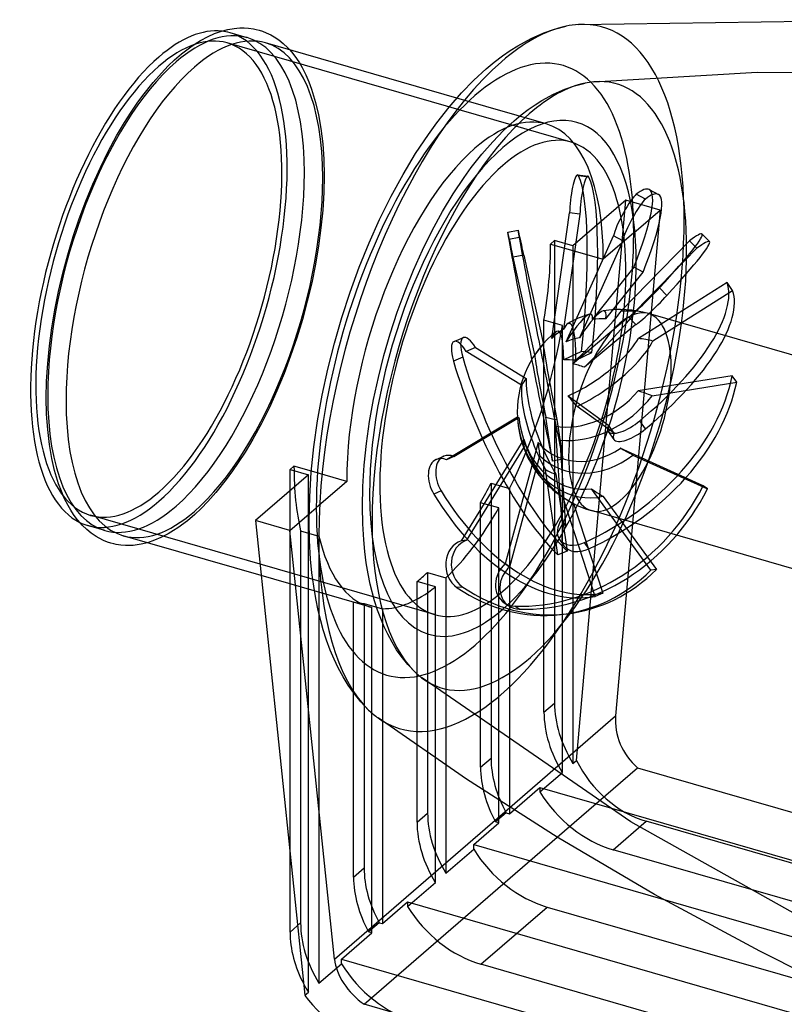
# Model space of a CAD drawing. Header units: millimetres. Extents: x -275 to 275, y -180 to 121.
# Tile 2 of 4: x -275 to -131, y -65 to 121. Entities that reach past the tile are written whole.
import ezdxf

# ---------------------------------------------------------------- set-up
doc = ezdxf.new("R2010")
doc.units = ezdxf.units.MM
doc.layers.add('HIDDEN', color=7, linetype='Continuous')
doc.layers.add('THICK', color=7, linetype='Continuous')

msp = doc.modelspace()

# ---------------------------------------------------------------- linework, layer by layer
at = {"layer": 'HIDDEN'}
for p, q in [((-232.28, 117.53), (-235.53, 118.47)), ((-171.06, 97.78), (-236.09, 116.55)), ((-224.24, 115.21), (-223.65, 114.51)), ((-223.65, 114.51), (-222.95, 113.57)), ((-222.95, 113.57), (-222.43, 112.77)), ((-222.43, 112.77), (-221.92, 111.9)), ((-221.92, 111.9), (-221.19, 110.48)), ((-221.19, 110.48), (-220.63, 109.19)), ((-166.78, 109.19), (-135.93, 110.98)), ((-135.93, 110.98), (-104.61, 110.94)), ((-220.63, 109.19), (-220.1, 107.78)), ((-172.22, 107.81), (-170.42, 108.43)), ((-170.42, 108.43), (-168.43, 108.94)), ((-220.1, 107.78), (-219.35, 105.3)), ((-176.59, 105.65), (-174.37, 106.86)), ((-174.37, 106.86), (-172.22, 107.81)), ((-219.35, 105.3), (-218.8, 102.97)), ((-175.78, 101.22), (-192.67, 106.1)), ((-179.18, 103.94), (-177.88, 104.84)), ((-177.88, 104.84), (-176.59, 105.65)), ((-218.8, 102.97), (-218.35, 100.34)), ((-181.85, 101.81), (-180.5, 102.93)), ((-180.5, 102.93), (-179.18, 103.94)), ((-183.86, 99.96), (-181.85, 101.81)), ((-218.35, 100.34), (-218.02, 97.47)), ((-185.89, 97.86), (-183.86, 99.96)), ((-218.02, 97.47), (-217.82, 94.54)), ((-187.92, 95.53), (-185.89, 97.86)), ((-189.94, 92.96), (-187.92, 95.53)), ((-217.82, 94.54), (-217.75, 91.44)), ((-217.75, 91.44), (-217.82, 88.25)), ((-191.28, 91.11), (-189.94, 92.96)), ((-169.83, 91.58), (-167.87, 91.35)), ((-167.69, 91.18), (-169.65, 91.41)), ((-193.36, 87.98), (-191.28, 91.11)), ((-217.82, 88.25), (-218.02, 84.94)), ((-195.38, 84.63), (-193.36, 87.98)), ((-157.02, 86.99), (-158.77, 87.92)), ((-156.31, 88.81), (-154.56, 87.88)), ((-160.72, 86.81), (-170.72, 78.15)), ((-170.06, -19.14), (-160.72, 86.81)), ((-154.23, 84.94), (-160.72, 86.81)), ((-218.02, 84.94), (-218.35, 81.58)), ((-197.32, 81.08), (-195.38, 84.63)), ((-174.72, 60.66), (-171.36, 84.39)), ((-169.4, 84.15), (-172.48, 62.43)), ((-169.4, 84.15), (-171.36, 84.39)), ((-154.23, 84.94), (-162.66, -10.7)), ((-159.23, 80.61), (-154.23, 84.94)), ((-218.35, 81.58), (-218.8, 78.14)), ((-199.16, 77.35), (-197.32, 81.08)), ((-183.05, 80.77), (-181.09, 81.16)), ((-159.23, 80.61), (-164.98, 75.63)), ((-146.31, 80.38), (-144.91, 78.96)), ((-180.88, 79.75), (-182.84, 79.36)), ((-174.19, 79.15), (-174.94, 78.5)), ((-174.94, 78.5), (-164.98, 75.63)), ((-170.72, 78.15), (-174.19, 79.15)), ((-174.19, 79.15), (-174.19, -8.32)), ((-172.01, 60.03), (-163.05, 80.07)), ((-161.3, 79.14), (-169.5, 60.79)), ((-161.3, 79.14), (-163.05, 80.07)), ((-148.7, 79.12), (-161.64, 65.8)), ((-147.3, 77.7), (-148.7, 79.12)), ((-218.8, 78.14), (-219.39, 74.68)), ((-200.86, 73.56), (-199.16, 77.35)), ((-180.03, 76.43), (-181.99, 76.04)), ((-180.03, 76.43), (-176.31, 59.49)), ((-170.72, 78.15), (-170.72, -19.71)), ((-158.94, 65.72), (-147.3, 77.7)), ((-219.39, 74.68), (-220.09, 71.18)), ((-177.93, 57.53), (-181.99, 76.04)), ((-202.44, 69.65), (-200.86, 73.56)), ((-159.2, 74.13), (-167.03, 64.27)), ((-164.5, 64.33), (-157.45, 73.21)), ((-157.45, 73.21), (-159.2, 74.13)), ((-220.09, 71.18), (-220.92, 67.69)), ((-141.6, 71.26), (-158.34, 60.63)), ((-140.54, 69.73), (-141.6, 71.26)), ((-203.91, 65.64), (-202.44, 69.65)), ((-155.6, 60.17), (-140.54, 69.73)), ((-152.95, 68.79), (-154.35, 70.22)), ((-220.92, 67.69), (-221.86, 64.21)), ((-205.25, 61.55), (-203.91, 65.64)), ((-94.21, 47.39), (-156.46, 65.36)), ((-221.86, 64.21), (-222.91, 60.76)), ((-172.72, 63.11), (-176.19, 64.11)), ((-176.19, -10.05), (-176.19, 64.11)), ((-170.82, 55.88), (-160.23, 64.73)), ((-158.83, 63.31), (-160.23, 64.73)), ((-160.23, 64.71), (-158.83, 63.29)), ((-206.44, 57.41), (-205.25, 61.55)), ((-172.72, -21.44), (-172.72, 63.11)), ((-158.83, 63.31), (-168.53, 55.2)), ((-222.91, 60.76), (-224.07, 57.36)), ((-193.18, 60.08), (-191.43, 60.8)), ((-189.13, 58.93), (-190.88, 58.21)), ((-180.41, 51.83), (-190.88, 58.21)), ((-189.13, 58.93), (-179.55, 53.09)), ((-169.08, 58.21), (-172.46, 56.62)), ((-170.16, 56.54), (-167.12, 57.97)), ((-167.12, 57.97), (-169.08, 58.21)), ((-224.07, 57.36), (-225.32, 54.02)), ((-207.49, 53.25), (-206.44, 57.41)), ((-191.55, 57.09), (-193.3, 56.37)), ((-225.32, 54.02), (-226.67, 50.77)), ((-208.39, 49.08), (-207.49, 53.25)), ((-140.61, 53.56), (-158.4, 50.72)), ((-155.77, 49.8), (-139.77, 52.36)), ((-139.77, 52.36), (-140.61, 53.56)), ((-226.67, 50.77), (-228.1, 47.61)), ((-209.14, 44.93), (-208.39, 49.08)), ((-171.62, 49.79), (-163.99, 44.23)), ((-228.1, 47.61), (-229.61, 44.57)), ((-162.93, 42.71), (-169.92, 47.79)), ((-209.73, 40.76), (-209.14, 44.93)), ((-181.21, 45.75), (-194.63, 37.71)), ((-193.23, 38.32), (-180.94, 45.68)), ((-174.58, 37.43), (-175.85, 45.77)), ((-173.76, 45.32), (-172.62, 37.82)), ((-157.02, 43.54), (-158.08, 45.07)), ((-229.61, 44.57), (-231.23, 41.61)), ((-174.1, 44.09), (-172.88, 26.4)), ((-164.03, 43.08), (-162.97, 41.55)), ((-162.93, 42.71), (-163.99, 44.23)), ((-231.23, 41.61), (-232.68, 39.17)), ((-180.03, 41.59), (-191.82, 22.37)), ((-172.04, 25.2), (-173.15, 41.4)), ((-232.68, 39.17), (-233.97, 37.16)), ((-210.16, 36.66), (-209.73, 40.76)), ((-190.76, 22.49), (-179.96, 40.09)), ((-177.31, 40.96), (-183.51, 18.05)), ((-146.11, 32.78), (-161.79, 39.87)), ((-196.55, 37.76), (-195.15, 38.37)), ((-193.23, 38.32), (-194.63, 37.71)), ((-182.67, 17.48), (-176.99, 38.45)), ((-172.62, 37.82), (-174.58, 37.43)), ((-159.37, 38.58), (-145.26, 32.2)), ((-235.05, 35.59), (-236.24, 33.96)), ((-233.97, 37.16), (-235.05, 35.59)), ((-213.48, 33.62), (-220.15, 35.55)), ((-210.42, 32.66), (-210.16, 36.66)), ((-173.59, 19.72), (-175.91, 35.86)), ((-236.24, 33.96), (-238.2, 31.5)), ((-220.72, -63.01), (-220.72, 34.85)), ((-213.48, 33.62), (-219.23, 28.64)), ((-173.93, 34.96), (-171.84, 20.44)), ((-224.19, -36.64), (-224.19, 31.85)), ((-210.5, 28.78), (-210.42, 32.66)), ((-195.63, 31.83), (-197.03, 31.22)), ((-186.19, 33.3), (-182.72, 32.3)), ((-186.19, 33.3), (-186.19, -18.71)), ((-182.72, 32.3), (-182.72, -29.24)), ((-155.99, 16.85), (-167.22, 32.22)), ((-145.26, 32.2), (-146.11, 32.78)), ((-239.7, 29.82), (-241, 28.49)), ((-238.2, 31.5), (-239.7, 29.82)), ((-166.49, 11.87), (-172.61, 30.69)), ((-165.03, 30.79), (-154.94, 16.97)), ((-241, 28.49), (-242.19, 27.37)), ((-220.56, 27.49), (-219.23, 28.64)), ((-210.44, 25.62), (-210.5, 28.78)), ((-184.72, 28.59), (-188.19, 29.59)), ((-188.19, -20.44), (-188.19, 29.59)), ((-184.72, -30.97), (-184.72, 28.59)), ((-170.59, 29.41), (-165.09, 12.48)), ((-104.97, 10.11), (-167.22, 28.08)), ((-196.86, 8.43), (-261.88, 27.2)), ((-243.59, 26.18), (-245.4, 24.83)), ((-242.19, 27.37), (-243.59, 26.18)), ((-172.04, 25.2), (-172.88, 26.4)), ((-259.19, 24.34), (-262.43, 25.28)), ((-246.2, 24.3), (-247.22, 23.7)), ((-245.4, 24.83), (-246.2, 24.3)), ((-222.19, 24.27), (-218.72, 23.27)), ((-222.19, 24.27), (-222.19, -49.89)), ((-210.26, 22.57), (-210.44, 25.62)), ((-249.81, 22.47), (-251.15, 22.02)), ((-248.61, 22.98), (-249.81, 22.47)), ((-247.22, 23.7), (-248.61, 22.98)), ((-218.72, 23.27), (-218.72, -61.28)), ((-210.05, 20.34), (-210.26, 22.57)), ((-190.76, 22.49), (-191.82, 22.37)), ((-173.26, 22.64), (-172.42, 21.43)), ((-167.69, 20.87), (-168.54, 22.07)), ((-209.77, 18.19), (-210.05, 20.34)), ((-171.84, 20.44), (-173.59, 19.72)), ((-209.43, 16.14), (-209.77, 18.19)), ((-182.67, 17.48), (-183.51, 18.05)), ((-154.94, 16.97), (-155.99, 16.85)), ((-209.17, 9.9), (-229.64, 15.81)), ((-209.03, 14.18), (-209.43, 16.14)), ((-198.19, 16.4), (-194.72, 15.4)), ((-198.19, 16.4), (-198.19, -29.1)), ((-194.72, 15.4), (-194.72, -40.49)), ((-208.21, 11.03), (-209.03, 14.18)), ((-196.72, 13.67), (-200.19, 14.67)), ((-200.19, -30.83), (-200.19, 14.67)), ((-196.72, -42.23), (-196.72, 13.67)), ((-191.55, 13.64), (-192.61, 13.52)), ((-165.09, 12.48), (-166.49, 11.87)), ((-208.72, 9.78), (-212.19, 10.78)), ((-212.19, -41.23), (-212.19, 10.78)), ((-210.19, 10.54), (-206.72, 9.54)), ((-210.19, 10.54), (-210.19, -39.49)), ((-208.72, -51.75), (-208.72, 9.78)), ((-207.65, 9.29), (-208.21, 11.03)), ((-206.72, 9.54), (-206.72, -50.02)), ((-183.71, 10.66), (-182.86, 10.08)), ((-180.88, 9.45), (-181.72, 10.02)), ((-207.05, 7.66), (-207.65, 9.29)), ((-206.41, 6.14), (-207.05, 7.66)), ((-173.04, 8.44), (-171.98, 8.56)), ((-205.73, 4.72), (-206.41, 6.14)), ((-204.9, 3.19), (-205.73, 4.72)), ((-204.04, 1.79), (-204.9, 3.19)), ((-203.18, 0.56), (-204.04, 1.79)), ((-201.9, -1.02), (-203.18, 0.56)), ((-200.58, -2.42), (-201.9, -1.02)), ((-159.8, -30.76), (-199.31, -3.5)), ((-176.19, -10.05), (-174.19, -8.32)), ((-182.67, -28.03), (-162.66, -10.7)), ((-188.19, -20.44), (-186.19, -18.71)), ((-170.72, -19.71), (-170.06, -19.14)), ((-176.97, -25.12), (-172.72, -21.44)), ((-173.69, -33.69), (-158.51, -20.55)), ((-158.51, -20.55), (210.17, -126.98)), ((-182.72, -29.24), (-176.97, -24.26)), ((-176.97, -24.26), (-176.97, -25.12)), ((-176.97, -24.26), (214.47, -137.26)), ((-200.19, -30.83), (-198.19, -29.1)), ((-183.33, -29.06), (-185.33, -30.79)), ((-183.33, -29.06), (-182.72, -29.24)), ((-189.47, -35.08), (-184.72, -30.97)), ((-184.72, -30.97), (-185.33, -30.79)), ((-163.12, -36.05), (-156.87, -30.64)), ((-117.15, -54.68), (-159.8, -30.76)), ((206.87, -135.64), (-156.87, -30.64)), ((-189.47, -35.95), (-189.47, -35.08)), ((-189.47, -35.08), (201.97, -148.08)), ((-194.72, -40.49), (-189.47, -35.95)), ((200.62, -141.05), (-163.12, -36.05)), ((-212.19, -41.23), (-210.19, -39.49)), ((-201.97, -46.77), (-196.72, -42.23)), ((-206.72, -50.02), (-201.97, -45.91)), ((-201.97, -45.91), (-201.97, -46.77)), ((-201.97, -45.91), (189.47, -158.91)), ((-188.12, -57.7), (-175.62, -46.88)), ((-175.62, -46.88), (188.12, -151.88)), ((-224.19, -51.62), (-222.19, -49.89)), ((-207.33, -49.85), (-209.33, -51.58)), ((-207.33, -49.85), (-206.72, -50.02)), ((-214.47, -56.73), (-208.72, -51.75)), ((-208.72, -51.75), (-209.33, -51.58)), ((-218.72, -61.28), (-214.47, -57.6)), ((-214.47, -57.6), (-214.47, -56.73)), ((-214.47, -56.73), (176.97, -169.73)), ((175.62, -162.7), (-188.12, -57.7)), ((-221.38, -63.58), (-220.72, -63.01))]:
    msp.add_line(p, q, dxfattribs=at)
for start, end in [(107.2499, 120.5544), (73.898, 99.2964), (128.5324, 180.0015), (180.0015, 226.9295), (242.0399, 253.8981)]:
    msp.add_arc((-161.84, 46.72), 19.4, start, end, dxfattribs=at)
for centre, major_axis, ratio, start_param, end_param in [((-189.23, 54.62), (16.64, 57.65), 0.433013, -0.982794, 2.158799), ((-184.23, 53.18), (19.15, 66.35), 0.433013, -0.982794, 0.153009), ((-248.98, 71.87), (-13.45, -46.6), 0.433013, 0.588003, 3.141594), ((-248.98, 71.87), (-12.9, -44.68), 0.433013, -3.141591, -2.55359), ((-245.73, 70.94), (13.45, 46.6), 0.433013, 0.000002, 0.588003), ((-248.98, 71.87), (-13.45, -46.6), 0.433013, -3.141591, -3.065466), ((-245.73, 70.94), (13.45, 46.6), 0.433013, -0.982794, 0.000002), ((-248.98, 71.87), (-12.9, -44.68), 0.433013, 0.588003, 3.141594), ((-242.27, 69.94), (-13.45, -46.6), 0.433013, 2.158799, 3.141594), ((-248.98, 71.87), (-12.9, -44.68), 0.433013, -2.55359, 0.000002), ((-245.73, 70.94), (13.45, 46.6), 0.433013, 0.588003, 2.158799), ((-178.96, 51.66), (16.49, 57.13), 0.433013, -0.982794, 0.16595), ((-178.96, 51.66), (16.49, 57.13), 0.433013, 0.225942, 0.588003), ((-178.96, 51.66), (16.49, 57.13), 0.433013, 0.16595, 0.225942), ((-178.96, 51.66), (16.49, 57.13), 0.433013, 0.588003, 2.158799), ((-183.96, 53.1), (13.98, 48.42), 0.433013, -0.982794, 0.588003), ((-189.23, 54.62), (-13.45, -46.6), 0.433013, -3.141591, -2.55359), ((-189.23, 54.62), (-13.45, -46.6), 0.433013, 2.158799, 3.141594), ((-183.96, 53.1), (-12.9, -44.68), 0.433013, -3.141591, -2.55359), ((-183.96, 53.1), (-12.9, -44.68), 0.433013, 0.588003, 3.141594), ((-189.23, 54.62), (-13.45, -46.6), 0.433013, -2.55359, -0.982794), ((-183.96, 53.1), (13.98, 48.42), 0.433013, 0.588003, 2.158799), ((-183.96, 53.1), (-12.9, -44.68), 0.433013, -2.55359, 0.000002), ((-245.73, 70.94), (13.45, 46.6), 0.433013, -2.55359, -0.982794), ((-170.4, 86.77), (-0.58, -4.82), 0.159766, -3.141593, -1.034917), ((-170.4, 86.77), (-0.58, -4.82), 0.159766, 2.892074, 3.141593), ((-175.5, 55.19), (-4.5, -37.56), 0.159766, 1.670344, 2.892074), ((-168.44, 86.53), (0.58, 4.82), 0.159766, 0, 2.106676), ((-168.44, 86.53), (0.58, 4.82), 0.159766, -0.249519, 0), ((-242.27, 69.94), (-13.45, -46.6), 0.433013, 0.588003, 2.158799), ((-173.54, 54.96), (4.5, 37.56), 0.159766, -1.471249, -0.249519), ((-160.73, 83.75), (-2.28, -4.28), 0.146568, -2.819781, -0.463586), ((-174.07, 55.41), (-17.76, -33.4), 0.146568, 2.241674, 3.141586), ((-174.07, 55.41), (-17.76, -33.4), 0.146568, 3.141586, 3.463404), ((-172.33, 54.48), (17.76, 33.4), 0.146568, -0.899919, -0.000007), ((-172.33, 54.48), (17.76, 33.4), 0.146568, -0.000007, 0.321812), ((-158.99, 82.82), (2.28, 4.28), 0.146568, 0.321812, 2.678006), ((-184.23, 53.18), (19.15, 66.35), 0.433013, 2.98851, 5.300392), ((-189.23, 54.62), (16.64, 57.65), 0.433013, 2.158799, 5.300392), ((-182.09, 76.01), (0.96, -4.75), 0.02187, 3.141592, 3.927491), ((-182.09, 76.01), (0.96, -4.75), 0.02187, 1.571296, 3.141592), ((-180.13, 76.41), (-0.96, 4.75), 0.02187, -0.000001, 0.785898), ((-180.13, 76.41), (-0.96, 4.75), 0.02187, -1.570296, -0.000001), ((-173.26, 53.84), (-26.95, -26.55), 0.056422, 2.29172, 3.141599), ((-173.26, 53.84), (-26.95, -26.55), 0.056422, -3.141586, -2.769735), ((-177, 53.26), (7.46, -37.09), 0.02187, -2.355695, -1.133964), ((-175.04, 53.66), (-7.46, 37.09), 0.02187, 0.785898, 2.007629), ((-199.19, 57.5), (-13.45, -46.6), 0.433013, 1.836323, 2.158799), ((-171.86, 52.41), (26.95, 26.55), 0.056422, -0.849873, 0.000006), ((-171.86, 52.41), (26.95, 26.55), 0.056422, 0.000006, 0.371857), ((-178.96, 51.66), (16.49, 57.13), 0.433013, 2.975605, 5.300392), ((-183.96, 53.1), (13.98, 48.42), 0.433013, 2.158799, 5.300392), ((-173.38, 51.07), (-31.12, -21.51), 0.371669, 1.815736, 3.037466), ((-156.77, 68.12), (-3.46, -3.4), 0.056422, 0, 2.29172), ((-172.33, 49.54), (31.12, 21.51), 0.371669, -1.325857, -0.104126), ((-161.84, 46.72), (-5.38, -18.64), 0.433013, 2.158799, 5.300392), ((-155.37, 66.69), (3.46, 3.4), 0.056422, 3.141592, 5.433312), ((-173.74, 53.05), (6.48, 12.19), 0.146568, 0.148295, 1.040755), ((-171.39, 56.41), (9.84, 9.69), 0.056422, -1.568817, -0.197924), ((-172, 52.12), (-7.29, -13.71), 0.146568, -3.026647, -2.175425), ((-169.99, 54.99), (-11.06, -10.9), 0.056422, 1.716346, 3.013232), ((-173.74, 53.05), (6.48, 12.19), 0.146568, -0.330138, 0.146928), ((-172, 52.12), (-7.29, -13.71), 0.146568, 2.741891, 3.256538), ((-159.64, 48.34), (-10.61, 14.43), 0.93017, -0.70996, -0.551873), ((-173.24, 48.09), (-1.85, -15.42), 0.159766, -3.037404, -2.746756), ((-173.24, 48.09), (-1.85, -15.42), 0.159766, 2.170561, 3.245782), ((-159.7, 52.19), (-16.68, 6.53), 0.61496, -1.051211, -0.893124), ((-156.77, 68.12), (-3.46, -3.4), 0.056422, -0.064475, 0), ((-195.72, 56.5), (-13.45, -46.6), 0.433013, 1.153792, 1.836323), ((-162.95, 47.91), (12.98, 12.11), 0.978308, 1.40455, 1.565658), ((-175.2, 48.32), (1.64, 13.71), 0.159766, 0.120152, 0.469425), ((-175.2, 48.32), (1.64, 13.71), 0.159766, -0.901468, 0.120152), ((-155.37, 66.69), (3.46, 3.4), 0.056422, 3.077118, 3.141592), ((-191.34, 55.6), (1.84, -4.49), 0.32896, -3.141592, -1.876163), ((-191.34, 55.6), (1.84, -4.49), 0.32896, 2.050828, 3.141593), ((-189.59, 56.32), (-1.84, 4.49), 0.32896, 0, 1.265429), ((-189.59, 56.32), (-1.84, 4.49), 0.32896, -1.090765, 0), ((-164.31, 44.28), (-12.46, 12.64), 0.896095, -0.519735, -0.358627), ((-169.03, 57.13), (11.36, 7.85), 0.371669, -1.157049, -0.673907), ((-167.98, 55.6), (-12.77, -8.83), 0.371669, 2.130658, 2.537249), ((-160.91, 44.01), (16.94, 5.82), 0.923337, 0.960553, 1.118639), ((-162.67, 51.52), (17.49, 3.02), 0.78341, 2.320527, 2.481635), ((-173.24, 44.43), (3.06, -15.22), 0.02187, -3.00005, -1.634182), ((-178, 50.36), (14.39, -34.99), 0.32896, -1.876163, -0.654433), ((-176.25, 51.08), (-14.39, 34.99), 0.32896, 1.265429, 2.48716), ((-175.2, 44.03), (-2.72, 13.53), 0.02187, 0.066955, 1.437847), ((-161.07, 54.09), (-17.82, 1.85), 0.098106, -1.025493, -0.867407), ((-169.03, 57.13), (11.36, 7.85), 0.371669, -2.0448, -1.157049), ((-166.25, 42.02), (-12.94, 12.15), 0.568173, -0.843507, -0.763771), ((-167.98, 55.6), (-12.77, -8.83), 0.371669, 1.17138, 2.130658), ((-169.99, 54.99), (-11.06, -10.9), 0.056422, 1.647364, 1.716346), ((-161.84, 46.72), (-5.38, -18.64), 0.433013, -0.982794, 2.158799), ((-166.25, 42.02), (-12.94, 12.15), 0.568173, -0.924879, -0.843507), ((-163.58, 53.73), (17.22, 4.29), 0.385846, 2.649927, 2.811035), ((-172, 42.54), (5.91, -14.36), 0.32896, -2.520519, -1.561242), ((-174.38, 48.17), (-30.99, -21.69), 0.67876, 1.298436, 2.520166), ((-173.54, 46.97), (30.99, 21.69), 0.67876, -1.843157, -0.621426), ((-173.74, 41.82), (-5.25, 12.77), 0.32896, 0.546486, 1.434237), ((-167.58, 54.92), (11.31, 7.92), 0.67876, -2.5621, -1.191208), ((-163.03, 40.87), (17.55, -3.58), 0.597071, 1.268646, 1.426733), ((-245.73, 70.94), (13.45, 46.6), 0.433013, 2.158799, 3.141594), ((-166.74, 53.72), (-12.72, -8.9), 0.67876, 0.65408, 2.019949), ((-168.02, 41.99), (-10.79, 14.09), 0.119798, -1.239973, -1.078865), ((-171.39, 42.54), (-5.54, 12.65), 0.644207, 1.049236, 2.158538), ((-165.35, 53.71), (15.86, 7.97), 0.06253, 3.135107, 3.214843), ((-165.35, 53.71), (15.86, 7.97), 0.06253, -3.068343, -2.98697), ((-169.99, 43.15), (6.23, -14.22), 0.644207, -2.017769, -1.948787), ((-163.24, 53.32), (-17.53, -3.71), 0.42297, 0.682031, 0.840118), ((-160.04, 45.84), (-3.99, -2.76), 0.371669, 0, 1.815736), ((-169.99, 43.15), (6.23, -14.22), 0.644207, -1.948787, -0.683407), ((-168.93, 44.21), (-5.92, 16.73), 0.277767, 1.479784, 1.640892), ((-160.04, 45.84), (-3.99, -2.76), 0.371669, -0.540458, 0), ((-158.99, 44.31), (3.99, 2.76), 0.371669, -3.141592, -1.325857), ((-167.28, 51.45), (11.64, 13.4), 0.390451, 2.668045, 2.829153), ((-169.03, 45.9), (-1.56, 13.72), 0.847197, 1.792951, 3.163844), ((-173.74, 41.82), (-5.25, 12.77), 0.32896, 1.434237, 1.917379), ((-158.99, 44.31), (3.99, 2.76), 0.371669, 2.601134, 3.141593), ((-167.98, 46.02), (1.75, -15.43), 0.847197, -1.274053, 0.091815), ((-167.58, 50.63), (7.78, 11.41), 0.860395, 2.921391, 4.292284), ((-168.65, 47.82), (2.83, 17.52), 0.472665, 2.048003, 2.209111), ((-172, 42.54), (5.91, -14.36), 0.32896, -1.561242, -1.15465), ((-165.2, 40.1), (15.98, -8.1), 0.075995, 1.236376, 1.394463), ((-194.6, 33.32), (1.95, -4.44), 0.644207, 3.141578, 4.909772), ((-193.2, 33.93), (-1.95, 4.44), 0.644207, -0.000015, 1.768179), ((-194.6, 33.32), (1.95, -4.44), 0.644207, 2.553577, 3.141578), ((-193.2, 33.93), (-1.95, 4.44), 0.644207, -0.588015, -0.000015), ((-166.74, 50.06), (-8.75, -12.83), 0.860395, -0.145614, 1.220255), ((-199.19, 57.5), (-13.45, -46.6), 0.433013, -0.982794, -0.660318), ((-165.36, 50.17), (-12.54, -12.79), 0.749236, 0.186386, 0.344473), ((-176.71, 48.21), (-15.17, 34.65), 0.644207, 1.768179, 2.98991), ((-199.19, 57.5), (-13.45, -46.6), 0.433013, 1.058813, 1.153792), ((-175.88, 46.24), (-21.31, -31.26), 0.860395, 0.498742, 1.720472), ((-175.04, 45.67), (21.31, 31.26), 0.860395, -2.642851, -1.42112), ((-171.39, 42.54), (-5.54, 12.65), 0.644207, 2.158538, 2.420128), ((-166.57, 42), (12.65, -12.68), 0.440859, -1.201261, -1.043174), ((-248.98, 71.87), (-13.45, -46.6), 0.433013, 0.000002, 0.588003), ((-248.98, 71.87), (-12.9, -44.68), 0.433013, 0.000002, 0.588003), ((-178.11, 47.6), (15.17, -34.65), 0.644207, -1.373414, -0.151683), ((-166.63, 45.85), (3.2, -17.62), 0.756069, -0.687116, -0.52903), ((-245.73, 70.94), (13.45, 46.6), 0.433013, -3.141591, -2.55359), ((-242.27, 69.94), (-13.45, -46.6), 0.433013, 0.000002, 0.588003), ((-195.72, 56.5), (-13.45, -46.6), 0.433013, 0.629251, 1.058813), ((-169.99, 43.15), (6.23, -14.22), 0.644207, -0.683407, -0.651901), ((-169.28, 25.42), (-3.97, -2.78), 0.67876, -1.057759, 0), ((-248.98, 71.87), (-13.45, -46.6), 0.433013, -0.076332, 0.000002), ((-178.96, 51.66), (16.49, 57.13), 0.433013, 2.158799, 2.91563), ((-168.44, 24.22), (3.97, 2.78), 0.67876, 2.083834, 3.141593), ((-195.72, 56.5), (-13.45, -46.6), 0.433013, -0.660318, -0.00001), ((-190.65, 17.68), (0.55, -4.82), 0.847197, -2.985892, -0.629698), ((-189.59, 17.8), (-0.55, 4.82), 0.847197, 0.1557, 2.511895), ((-169.28, 25.42), (-3.97, -2.78), 0.67876, 0, 1.298436), ((-168.44, 24.22), (3.97, 2.78), 0.67876, -3.141592, -1.843157), ((-180.97, 14.67), (-2.73, -4.01), 0.860395, -1.857453, 0), ((-180.13, 14.09), (2.73, 4.01), 0.860395, 1.28414, 3.141592), ((-177.31, 46.02), (4.27, -37.59), 0.847197, 0.000007, 0.592033), ((-176.25, 46.14), (-4.27, 37.59), 0.847197, -3.141586, -2.54956), ((-199.19, 57.5), (-13.45, -46.6), 0.433013, 0.546754, 0.588003), ((-199.19, 57.5), (-13.45, -46.6), 0.433013, 0.588003, 0.629251), ((-195.72, 56.5), (-13.45, -46.6), 0.433013, 0.117193, 0.546754), ((-177.31, 46.02), (4.27, -37.59), 0.847197, -0.629698, 0.000007), ((-176.25, 46.14), (-4.27, 37.59), 0.847197, 2.511895, 3.1416), ((-183.96, 53.1), (-12.9, -44.68), 0.433013, 0.000002, 0.588003), ((-199.19, 57.5), (-13.45, -46.6), 0.433013, 0.022213, 0.117193), ((-195.72, 56.5), (-13.45, -46.6), 0.433013, -0.00001, 0.022213), ((-180.97, 14.67), (-2.73, -4.01), 0.860395, 0, 0.498742), ((-180.13, 14.09), (2.73, 4.01), 0.860395, 3.141592, 3.640335), ((-178.96, 51.66), (16.49, 57.13), 0.433013, 2.91563, 2.975605), ((-156.87, -13.32), (-13.09, 15.12), 0.75, 0.713724, 1.357225), ((-158.87, -15.05), (13.09, -15.12), 0.75, -2.427868, -1.784367), ((-154, -13.2), (4.76, -8.88), 0.819432, -2.245322, -1.125552), ((-170.87, -25.44), (13.09, -15.12), 0.75, -2.427868, -1.845504), ((-168.87, -23.71), (-13.09, 15.12), 0.75, 0.713724, 1.296089), ((-155.21, -11.89), (9.53, -17.77), 0.819432, -1.601821, -0.674525), ((-163.12, -18.73), (13.09, -15.12), 0.75, -1.784367, -0.857072), ((-180.87, -34.1), (-13.09, 15.12), 0.75, 0.713724, 1.357225), ((-182.87, -35.83), (13.09, -15.12), 0.75, -2.427868, -1.784367), ((-175.62, -29.56), (-13.09, 15.12), 0.75, 1.357225, 2.284521), ((-192.87, -44.49), (-13.09, 15.12), 0.75, 0.713724, 1.296089), ((-194.87, -46.23), (13.09, -15.12), 0.75, -2.427868, -1.845504), ((-188.12, -40.38), (13.09, -15.12), 0.75, -1.784367, -0.857072), ((-204.87, -54.89), (-13.09, 15.12), 0.75, 0.713724, 1.357225), ((-200.62, -51.21), (-13.09, 15.12), 0.75, 1.357225, 2.284521), ((-206.87, -56.62), (13.09, -15.12), 0.75, -1.874785, -1.784367)]:
    msp.add_ellipse(centre, major_axis=major_axis, ratio=ratio, start_param=start_param, end_param=end_param, dxfattribs=at)
at = {"layer": 'THICK'}
for p, q in [((-235.93, 119.09), (-234.77, 119.29)), ((-234.77, 119.29), (-234.22, 119.35)), ((-234.22, 119.35), (-233.68, 119.38)), ((-233.68, 119.38), (-232.84, 119.39)), ((-232.84, 119.39), (-232.01, 119.34)), ((-232.01, 119.34), (-231.07, 119.21)), ((-231.07, 119.21), (-230.56, 119.1)), ((-174.2, 119.14), (-172, 119.71)), ((-169.67, 120.02), (-116.24, 120.81)), ((-241.1, 117), (-239.65, 117.78)), ((-239.65, 117.78), (-238.44, 118.31)), ((-238.44, 118.31), (-237.16, 118.76)), ((-237.16, 118.76), (-235.93, 119.09)), ((-230.56, 119.1), (-230.03, 118.96)), ((-230.03, 118.96), (-229.39, 118.76)), ((-229.39, 118.76), (-228.67, 118.48)), ((-228.67, 118.48), (-227.83, 118.08)), ((-227.83, 118.08), (-227.21, 117.72)), ((-227.21, 117.72), (-226.33, 117.12)), ((-181.13, 116.02), (-178.62, 117.39)), ((-178.62, 117.39), (-176.21, 118.45)), ((-176.21, 118.45), (-174.2, 119.14)), ((-244.72, 114.45), (-242.92, 115.82)), ((-242.92, 115.82), (-241.9, 116.52)), ((-241.9, 116.52), (-241.1, 117)), ((-192.67, 106.1), (-228.82, 116.53)), ((-226.33, 117.12), (-225.48, 116.44)), ((-225.48, 116.44), (-224.61, 115.61)), ((-224.61, 115.61), (-224.24, 115.21)), ((-182.58, 115.1), (-181.13, 116.02)), ((-246, 113.34), (-244.72, 114.45)), ((-185.58, 112.92), (-184.06, 114.07)), ((-184.06, 114.07), (-182.58, 115.1)), ((-248.5, 110.85), (-247.21, 112.19)), ((-247.21, 112.19), (-246, 113.34)), ((-187.11, 111.65), (-185.58, 112.92)), ((-250.07, 109.05), (-248.5, 110.85)), ((-189.43, 109.52), (-187.11, 111.65)), ((-252.02, 106.58), (-250.07, 109.05)), ((-191.77, 107.1), (-189.43, 109.52)), ((-253.07, 105.13), (-252.02, 106.58)), ((-194.13, 104.39), (-191.77, 107.1)), ((-254.2, 103.47), (-253.07, 105.13)), ((-196.47, 101.4), (-194.13, 104.39)), ((-255.47, 101.48), (-254.2, 103.47)), ((-256.96, 98.95), (-255.47, 101.48)), ((-198.03, 99.25), (-196.47, 101.4)), ((-258.55, 96.01), (-256.96, 98.95)), ((-200.46, 95.6), (-198.03, 99.25)), ((-260.04, 92.98), (-258.55, 96.01)), ((-202.81, 91.68), (-200.46, 95.6)), ((-261.46, 89.84), (-260.04, 92.98)), ((-205.08, 87.53), (-202.81, 91.68)), ((-262.78, 86.6), (-261.46, 89.84)), ((-207.25, 83.15), (-205.08, 87.53)), ((-264.02, 83.28), (-262.78, 86.6)), ((-265.16, 79.9), (-264.02, 83.28)), ((-209.24, 78.71), (-207.25, 83.15)), ((-266.2, 76.47), (-265.16, 79.9)), ((-211.1, 74.11), (-209.24, 78.71)), ((-267.13, 73.01), (-266.2, 76.47)), ((-267.94, 69.54), (-267.13, 73.01)), ((-212.82, 69.4), (-211.1, 74.11)), ((-268.64, 66.08), (-267.94, 69.54)), ((-214.39, 64.59), (-212.82, 69.4)), ((-269.22, 62.64), (-268.64, 66.08)), ((-215.8, 59.73), (-214.39, 64.59)), ((-269.67, 59.23), (-269.22, 62.64)), ((-217.04, 54.83), (-215.8, 59.73)), ((-269.99, 55.89), (-269.67, 59.23)), ((-270.19, 52.6), (-269.99, 55.89)), ((-218.09, 49.94), (-217.04, 54.83)), ((-270.25, 49.44), (-270.19, 52.6)), ((-270.19, 46.36), (-270.25, 49.44)), ((-218.97, 45.07), (-218.09, 49.94)), ((-269.99, 43.44), (-270.19, 46.36)), ((-219.67, 40.17), (-218.97, 45.07)), ((-269.66, 40.59), (-269.99, 43.44)), ((-269.21, 37.97), (-269.66, 40.59)), ((-220.17, 35.36), (-219.67, 40.17)), ((-268.68, 35.66), (-269.21, 37.97)), ((-267.93, 33.16), (-268.68, 35.66)), ((-223.44, 36.5), (-224.19, 35.85)), ((-224.19, 35.85), (-220.72, 34.85)), ((-224.19, 31.85), (-224.19, 35.85)), ((-220.15, 35.55), (-223.44, 36.5)), ((-220.72, 34.85), (-230.72, 26.19)), ((-220.47, 30.68), (-220.17, 35.36)), ((-267.4, 31.75), (-267.93, 33.16)), ((-266.85, 30.47), (-267.4, 31.75)), ((-266.12, 29.03), (-266.85, 30.47)), ((-220.57, 26.14), (-220.47, 30.68)), ((-265.61, 28.16), (-266.12, 29.03)), ((-265.1, 27.37), (-265.61, 28.16)), ((-264.42, 26.44), (-265.1, 27.37)), ((-263.79, 25.69), (-264.42, 26.44)), ((-230.72, 26.19), (-221.38, -63.58)), ((-224.23, 24.31), (-230.72, 26.19)), ((-224.23, 24.31), (-220.56, 27.49)), ((-220.5, 22.45), (-220.57, 26.14)), ((-263.45, 25.33), (-263.79, 25.69)), ((-262.61, 24.51), (-263.45, 25.33)), ((-261.79, 23.84), (-262.61, 24.51)), ((-215.8, -56.72), (-224.23, 24.31)), ((-260.86, 23.2), (-261.79, 23.84)), ((-260.27, 22.85), (-260.86, 23.2)), ((-259.45, 22.45), (-260.27, 22.85)), ((-258.7, 22.14), (-259.45, 22.45)), ((-229.64, 15.81), (-255.72, 23.34)), ((-220.29, 18.91), (-220.5, 22.45)), ((-258.08, 21.94), (-258.7, 22.14)), ((-257.51, 21.79), (-258.08, 21.94)), ((-257.07, 21.69), (-257.51, 21.79)), ((-256.15, 21.55), (-257.07, 21.69)), ((-255.3, 21.49), (-256.15, 21.55)), ((-254.5, 21.48), (-255.3, 21.49)), ((-253.85, 21.52), (-254.5, 21.48)), ((-253.44, 21.56), (-253.85, 21.52)), ((-252.3, 21.74), (-253.44, 21.56)), ((-251.15, 22.02), (-252.3, 21.74)), ((-220.04, 16.31), (-220.29, 18.91)), ((-219.71, 13.82), (-220.04, 16.31)), ((-219.32, 11.44), (-219.71, 13.82)), ((-218.86, 9.17), (-219.32, 11.44)), ((-217.92, 5.55), (-218.86, 9.17)), ((-217.28, 3.56), (-217.92, 5.55)), ((-216.59, 1.7), (-217.28, 3.56)), ((-215.86, -0.03), (-216.59, 1.7)), ((-215.09, -1.64), (-215.86, -0.03)), ((-214.16, -3.36), (-215.09, -1.64)), ((-213.19, -4.94), (-214.16, -3.36)), ((-212.22, -6.32), (-213.19, -4.94)), ((-210.8, -8.08), (-212.22, -6.32)), ((-209.33, -9.63), (-210.8, -8.08)), ((-190.84, -22.69), (-207.54, -11.13)), ((-173.67, -33.7), (-190.84, -22.69)), ((-215.8, -56.72), (-182.67, -28.03)), ((-210.17, -65.28), (-173.69, -33.69)), ((-155.33, -44.49), (-173.67, -33.7)), ((-224.19, -51.62), (-224.19, -36.64)), ((-135.41, -55.26), (-155.33, -44.49)), ((-120.29, -62.89), (-135.41, -55.26)), ((-65.09, -107.16), (-210.17, -65.28))]:
    msp.add_line(p, q, dxfattribs=at)
for centre, major_axis, ratio, start_param, end_param in [((-184.23, 53.18), (19.15, 66.35), 0.433013, 0.225942, 0.588003), ((-184.23, 53.18), (19.15, 66.35), 0.433013, 0.153009, 0.225942), ((-248.98, 71.87), (-13.45, -46.6), 0.433013, -3.065466, -2.55359), ((-242.27, 69.94), (-13.45, -46.6), 0.433013, -3.141591, -2.55359), ((-248.98, 71.87), (-13.45, -46.6), 0.433013, -2.55359, -0.076332), ((-242.27, 69.94), (-13.45, -46.6), 0.433013, -2.55359, -0.982794), ((-184.23, 53.18), (19.15, 66.35), 0.433013, 0.588003, 2.158799), ((-242.27, 69.94), (-13.45, -46.6), 0.433013, -0.982794, 0.000002), ((-184.23, 53.18), (19.15, 66.35), 0.433013, 2.158799, 2.91563), ((-184.23, 53.18), (19.15, 66.35), 0.433013, 2.91563, 2.98851), ((-206.87, -56.62), (13.09, -15.12), 0.75, -2.427868, -1.874785), ((-207.14, -59.22), (7.49, -6.7), 0.661292, -2.512384, -1.392614), ((-208.52, -58.05), (14.98, -13.39), 0.661292, -1.868883, -0.941588)]:
    msp.add_ellipse(centre, major_axis=major_axis, ratio=ratio, start_param=start_param, end_param=end_param, dxfattribs=at)

doc.saveas('drawing.dxf')
